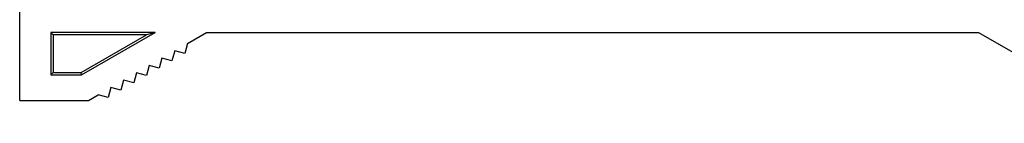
# Model space of a CAD drawing. Header units: inches. Extents: x 0.2 to 16.8, y 0.1 to 10.8.
# Tile 3 of 12: x 8.694 to 11.368, y 3.588 to 3.871. Entities that reach past the tile are written whole.
import ezdxf

# ---------------------------------------------------------------- set-up
doc = ezdxf.new("R2010")
doc.units = ezdxf.units.IN
doc.header["$LTSCALE"] = 0.935
doc.header["$MEASUREMENT"] = 0
doc.layers.get('0').update_dxf_attribs({"linetype": 'CONTINUOUS'})

msp = doc.modelspace()

# ---------------------------------------------------------------- linework, layer by layer
at = {"color": 7, "linetype": 'CONTINUOUS'}
for p, q in [((8.6943, 3.651), (8.6943, 7.651)), ((8.7793, 3.836), (8.7855, 3.8298)), ((9.0618, 3.836), (8.7793, 3.836)), ((8.7793, 3.836), (8.7793, 3.721)), ((9.0387, 3.8298), (8.7855, 3.8298)), ((8.7855, 3.8298), (8.7855, 3.7272)), ((8.8609, 3.7272), (9.0387, 3.8298)), ((8.8626, 3.721), (9.0618, 3.836)), ((9.0618, 3.836), (9.0387, 3.8298)), ((9.1498, 3.806), (9.2018, 3.836)), ((9.2018, 3.836), (11.2982, 3.836)), ((11.2982, 3.836), (11.7268, 3.5885)), ((9.1498, 3.806), (9.1425, 3.7787)), ((9.1152, 3.786), (9.1079, 3.7587)), ((9.1425, 3.7787), (9.1152, 3.786)), ((9.0459, 3.746), (9.0386, 3.7187)), ((9.0732, 3.7387), (9.0459, 3.746)), ((9.0805, 3.766), (9.0732, 3.7387)), ((9.1079, 3.7587), (9.0805, 3.766)), ((8.7793, 3.721), (8.7855, 3.7272)), ((8.7793, 3.721), (8.8626, 3.721)), ((8.7855, 3.7272), (8.8609, 3.7272)), ((8.8626, 3.721), (8.8609, 3.7272)), ((9.0112, 3.726), (9.0039, 3.6987)), ((9.0386, 3.7187), (9.0112, 3.726)), ((8.9766, 3.706), (8.9693, 3.6787)), ((9.0039, 3.6987), (8.9766, 3.706)), ((8.8813, 3.651), (8.9073, 3.666)), ((8.9346, 3.6587), (8.9073, 3.666)), ((8.942, 3.686), (8.9346, 3.6587)), ((8.9693, 3.6787), (8.942, 3.686)), ((8.6943, 3.651), (8.8813, 3.651))]:
    msp.add_line(p, q, dxfattribs=at)

doc.saveas('drawing.dxf')
